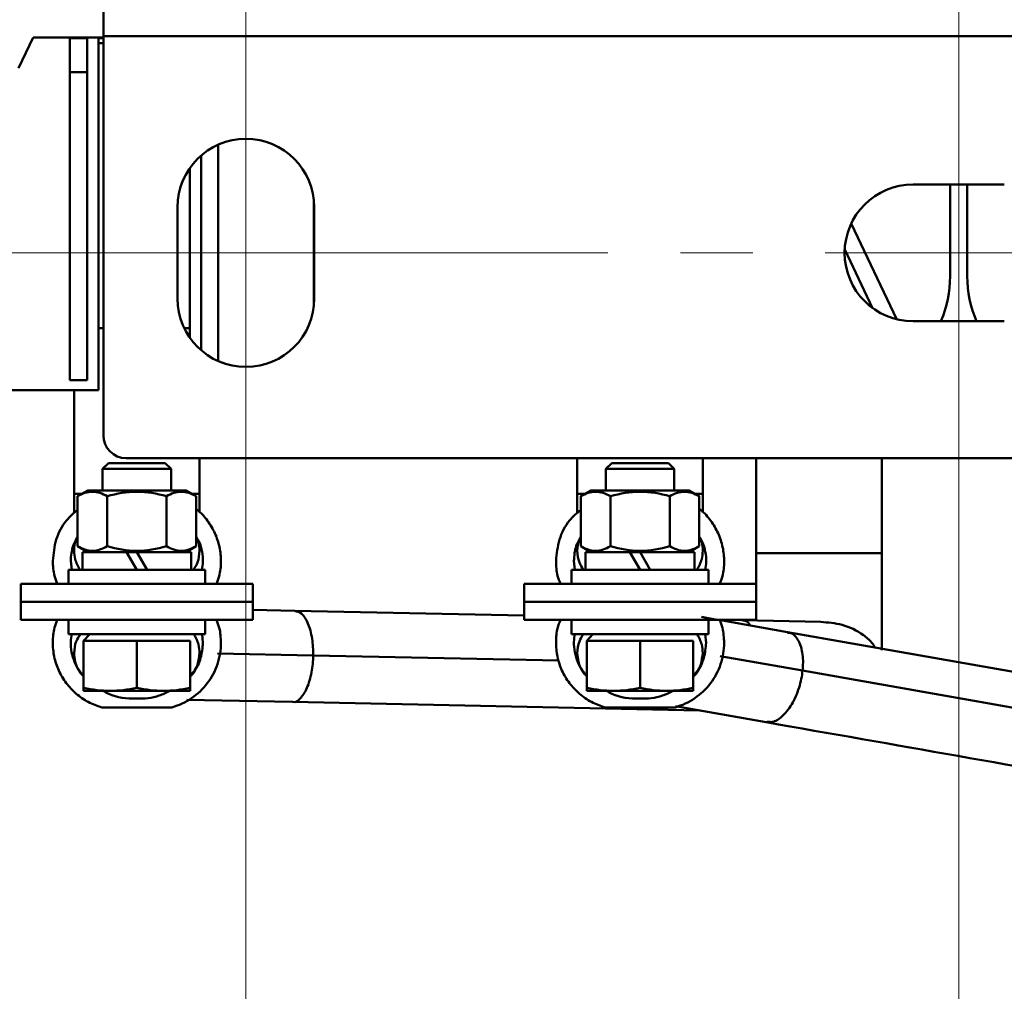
# Model space of a CAD drawing. Header units: millimetres. Extents: x 0 to 743, y 0 to 1050.
# Tile 5 of 9: x 169 to 255, y 731 to 817. Entities that reach past the tile are written whole.
import ezdxf

# ---------------------------------------------------------------- set-up
doc = ezdxf.new("R2010")
doc.units = ezdxf.units.MM
doc.header["$LTSCALE"] = 2.5
doc.linetypes.add('CENTERX2', pattern=[20.32, 12.7, -2.54, 2.54, -2.54])
doc.styles.add('SLDTEXTSTYLE0', font='TXT', dxfattribs={"width": 0.7})
doc.styles.add('SLDTEXTSTYLE1', font='TXT', dxfattribs={"width": 0.7, "bigfont": 'bigfont'})
doc.dimstyles.new('SLDDIMSTYLE0', dxfattribs={"dimtxt": 12.5, "dimasz": 12.5, "dimexe": 0, "dimexo": 0.0625, "dimgap": 3.125, "dimtad": 2, "dimdec": 1, "dimrnd": 1e-09, "dimzin": 12, "dimdsep": 46, "dimtxsty": 'SLDTEXTSTYLE0', "dimsah": 1, "dimcen": 0.09, "dimadec": 0, "dimazin": 3, "dimtfac": 1, "dimtdec": 3, "dimtofl": 0, "dimtmove": 0, "dimatfit": 3, "dimfxl": 0, "dimfrac": 2, "dimtolj": 1, "dimtzin": 12, "dimarcsym": 0})

# ---------------------------------------------------------------- blocks, each defined once
blk = doc.blocks.new('_D_2')
at = {"color": 7, "linetype": 'Continuous', "lineweight": 0}
for p, q in [((188.378, 921.229), (123.403, 921.229)), ((125.903, 921.229), (125.903, 796.229)), ((188.378, 796.229), (123.403, 796.229))]:
    blk.add_line(p, q, dxfattribs=at)
at = {"color": 7, "linetype": 'Continuous', "lineweight": 18}
for points in [[(125.903, 921.229), (123.98, 908.729), (127.826, 908.729)], [(125.903, 796.229), (127.826, 808.729), (123.98, 808.729)]]:
    blk.add_solid(points, dxfattribs=at)
at = {"color": 7, "linetype": 'Continuous', "lineweight": 18, "insert": (109.79, 852.514), "char_height": 12.5, "attachment_point": 1, "rotation": 90, "style": 'SLDTEXTSTYLE1'}
blk.add_mtext('Г1', dxfattribs=at)
blk = doc.blocks.new('_D_3')
at = {"color": 7, "linetype": 'Continuous', "lineweight": 0}
for p, q in [((188.403, 796.204), (188.403, 639.469)), ((413.403, 796.204), (413.403, 639.469)), ((188.403, 641.969), (413.403, 641.969))]:
    blk.add_line(p, q, dxfattribs=at)
at = {"color": 7, "linetype": 'Continuous', "lineweight": 18}
for points in [[(188.403, 641.969), (200.903, 640.046), (200.903, 643.892)], [(413.403, 641.969), (400.903, 643.892), (400.903, 640.046)]]:
    blk.add_solid(points, dxfattribs=at)
at = {"color": 7, "linetype": 'Continuous', "lineweight": 18, "insert": (293.351, 658.083), "char_height": 12.5, "attachment_point": 1, "style": 'SLDTEXTSTYLE1'}
blk.add_mtext('Ш1', dxfattribs=at)
blk = doc.blocks.new('_D_4')
at = {"color": 7, "linetype": 'Continuous', "lineweight": 0}
for p, q in [((250.903, 796.204), (250.903, 679.469)), ((350.903, 796.204), (350.903, 679.469)), ((250.903, 681.969), (350.903, 681.969))]:
    blk.add_line(p, q, dxfattribs=at)
at = {"color": 7, "linetype": 'Continuous', "lineweight": 18}
for points in [[(250.903, 681.969), (263.403, 680.046), (263.403, 683.892)], [(350.903, 681.969), (338.403, 683.892), (338.403, 680.046)]]:
    blk.add_solid(points, dxfattribs=at)
at = {"color": 7, "linetype": 'Continuous', "lineweight": 18, "insert": (292.014, 698.083), "char_height": 12.5, "attachment_point": 1, "style": 'SLDTEXTSTYLE1'}
blk.add_mtext('Ш2', dxfattribs=at)
blk = doc.blocks.new('_D_6')
at = {"color": 7, "linetype": 'Continuous', "lineweight": 0}
for p, q in [((475.878, 942.229), (103.403, 942.229)), ((105.903, 726.969), (105.903, 942.229)), ((320.428, 726.969), (103.403, 726.969))]:
    blk.add_line(p, q, dxfattribs=at)
at = {"color": 7, "linetype": 'Continuous', "lineweight": 18}
for points in [[(105.903, 942.229), (103.98, 929.729), (107.826, 929.729)], [(105.903, 726.969), (107.826, 739.469), (103.98, 739.469)]]:
    blk.add_solid(points, dxfattribs=at)
at = {"color": 7, "linetype": 'Continuous', "lineweight": 18, "insert": (89.79, 831.049), "char_height": 12.5, "attachment_point": 1, "rotation": 90, "style": 'SLDTEXTSTYLE1'}
blk.add_mtext('Г', dxfattribs=at)

msp = doc.modelspace()

# ---------------------------------------------------------------- linework, layer by layer
at = {"color": 7, "linetype": 'CENTERX2', "lineweight": 18}
for p, q in [((188.403, 921.229), (188.403, 796.229)), ((250.903, 921.229), (250.903, 796.229)), ((188.403, 796.229), (188.403, 891.533)), ((188.403, 796.229), (182.403, 796.229)), ((188.403, 796.229), (413.403, 796.229)), ((188.403, 786.229), (188.403, 796.229)), ((250.903, 796.229), (250.903, 788.729))]:
    msp.add_line(p, q, dxfattribs=at)
at = {"color": 7, "linetype": 'Continuous', "lineweight": 50}
for p, q in [((175.903, 818.229), (175.903, 815.229)), ((169.759, 815.126), (168.469, 812.418)), ((175.903, 815.126), (169.759, 815.126)), ((172.973, 815.075), (174.473, 815.075)), ((172.973, 812.075), (172.973, 815.075)), ((174.473, 815.075), (174.473, 812.075)), ((175.473, 815.075), (175.903, 815.075)), ((175.473, 784.179), (175.473, 815.075)), ((175.903, 815.229), (425.903, 815.229)), ((175.903, 780.229), (175.903, 815.229)), ((175.473, 814.627), (175.903, 814.627)), ((174.473, 812.075), (172.973, 812.075)), ((172.973, 785.075), (172.973, 812.075)), ((174.473, 785.075), (174.473, 812.075)), ((185.973, 786.743), (185.973, 805.715)), ((184.473, 787.695), (184.473, 804.762)), ((183.473, 803.648), (183.473, 788.809)), ((246.903, 802.229), (254.903, 802.229)), ((250.153, 802.229), (250.153, 794.179)), ((251.653, 794.179), (251.653, 802.229)), ((194.373, 791.628), (194.373, 800.83)), ((182.403, 792.229), (182.403, 800.229)), ((194.403, 800.229), (194.403, 792.229)), ((241.484, 798.804), (245.489, 790.398)), ((243.354, 791.391), (240.91, 796.521)), ((254.903, 790.229), (246.903, 790.229)), ((175.903, 789.627), (175.473, 789.627)), ((183.473, 789.627), (182.997, 789.627)), ((172.973, 785.075), (174.473, 785.075)), ((175.473, 784.179), (161.653, 784.179)), ((173.342, 784.179), (173.342, 775.109)), ((177.903, 778.229), (423.903, 778.229)), ((184.342, 775.109), (184.342, 778.229)), ((217.464, 778.229), (217.464, 775.109)), ((228.464, 775.109), (228.464, 778.229)), ((233.153, 769.886), (233.153, 778.229)), ((244.153, 778.229), (244.153, 769.886)), ((176.361, 777.8), (175.842, 777.281)), ((175.842, 777.281), (175.842, 775.394)), ((181.842, 777.281), (175.842, 777.281)), ((181.322, 777.8), (176.361, 777.8)), ((181.842, 777.281), (181.322, 777.8)), ((181.842, 775.394), (181.842, 777.281)), ((220.484, 777.8), (219.964, 777.281)), ((219.964, 777.281), (219.964, 775.394)), ((225.964, 777.281), (219.964, 777.281)), ((225.445, 777.8), (220.484, 777.8)), ((225.964, 777.281), (225.445, 777.8)), ((225.964, 775.394), (225.964, 777.281)), ((174.529, 775.394), (173.645, 774.884)), ((174.529, 775.394), (183.154, 775.394)), ((184.038, 774.884), (183.154, 775.394)), ((218.652, 775.394), (217.768, 774.884)), ((218.652, 775.394), (227.277, 775.394)), ((228.16, 774.884), (227.277, 775.394)), ((173.342, 775.109), (173.342, 773.392)), ((173.645, 770.505), (173.645, 774.884)), ((176.243, 774.884), (176.243, 770.505)), ((181.44, 770.505), (181.44, 774.884)), ((184.038, 770.505), (184.038, 774.884)), ((184.342, 773.471), (184.342, 775.109)), ((217.464, 775.109), (217.464, 773.392)), ((217.768, 770.505), (217.768, 774.884)), ((220.366, 774.884), (220.366, 770.505)), ((225.562, 770.505), (225.562, 774.884)), ((228.16, 770.505), (228.16, 774.884)), ((228.464, 773.471), (228.464, 775.109)), ((173.645, 770.505), (174.529, 769.994)), ((183.154, 769.994), (184.038, 770.505)), ((217.768, 770.505), (218.652, 769.994)), ((227.277, 769.994), (228.16, 770.505)), ((174.067, 769.994), (174.067, 768.444)), ((174.067, 769.994), (177.947, 769.994)), ((177.947, 769.994), (178.842, 769.994)), ((178.842, 768.444), (177.947, 769.994)), ((178.842, 769.994), (179.736, 768.444)), ((178.842, 769.994), (183.617, 769.994)), ((183.617, 768.444), (183.617, 769.994)), ((218.189, 769.994), (218.189, 768.444)), ((218.189, 769.994), (222.069, 769.994)), ((222.069, 769.994), (222.964, 769.994)), ((222.964, 768.444), (222.069, 769.994)), ((222.964, 769.994), (223.859, 768.444)), ((222.964, 769.994), (227.739, 769.994)), ((227.739, 768.444), (227.739, 769.994)), ((233.153, 764.003), (233.153, 769.886)), ((244.153, 769.886), (244.153, 761.398)), ((172.842, 768.444), (172.842, 767.194)), ((172.842, 768.444), (178.842, 768.444)), ((173.043, 769.209), (173.129, 768.444)), ((178.842, 768.444), (184.842, 768.444)), ((184.842, 767.194), (184.842, 768.444)), ((216.964, 768.444), (216.964, 767.194)), ((216.964, 768.444), (222.964, 768.444)), ((217.166, 769.209), (217.252, 768.444)), ((222.964, 768.444), (228.964, 768.444)), ((228.964, 767.194), (228.964, 768.444)), ((168.668, 767.195), (168.668, 765.623)), ((189.015, 765.623), (189.015, 767.195)), ((212.791, 767.195), (212.791, 765.623)), ((233.138, 765.623), (233.138, 767.195)), ((168.668, 765.623), (168.668, 764.05)), ((189.015, 764.05), (189.015, 765.623)), ((212.791, 765.623), (212.791, 764.05)), ((233.138, 764.05), (233.138, 765.623)), ((192.682, 764.849), (189.015, 764.925)), ((212.791, 764.428), (192.683, 764.849)), ((229.709, 764.063), (228.351, 764.302)), ((231.887, 764.029), (229.635, 764.076)), ((172.842, 764.05), (172.842, 762.8)), ((184.842, 762.8), (184.842, 764.05)), ((216.964, 764.05), (216.964, 762.8)), ((228.964, 762.8), (228.964, 764.05)), ((235.899, 762.972), (229.867, 764.035)), ((238.811, 763.884), (231.885, 764.029)), ((178.842, 762.8), (172.842, 762.8)), ((174.714, 762.8), (174.174, 762.2)), ((184.842, 762.8), (178.842, 762.8)), ((184.64, 762.037), (184.554, 762.8)), ((222.964, 762.8), (216.964, 762.8)), ((218.836, 762.8), (218.296, 762.2)), ((228.964, 762.8), (222.964, 762.8)), ((228.762, 762.037), (228.677, 762.8)), ((235.884, 762.906), (235.954, 762.901)), ((272.042, 756.601), (235.895, 762.973)), ((174.174, 758.083), (174.174, 762.2)), ((176.508, 762.2), (174.174, 762.2)), ((178.842, 762.2), (176.508, 762.2)), ((178.842, 758.083), (178.842, 762.2)), ((181.176, 762.2), (178.842, 762.2)), ((183.51, 762.2), (181.176, 762.2)), ((183.51, 758.083), (183.51, 762.2)), ((218.296, 758.083), (218.296, 762.2)), ((220.63, 762.2), (218.296, 762.2)), ((222.964, 762.2), (220.63, 762.2)), ((222.964, 758.083), (222.964, 762.2)), ((225.298, 762.2), (222.964, 762.2)), ((227.632, 762.2), (225.298, 762.2)), ((227.632, 758.083), (227.632, 762.2)), ((237.218, 759.593), (311.4, 746.517)), ((174.174, 757.82), (176.508, 757.82)), ((176.508, 757.82), (181.176, 757.82)), ((181.176, 757.82), (183.51, 757.82)), ((218.296, 757.82), (220.63, 757.82)), ((220.63, 757.82), (225.298, 757.82)), ((225.298, 757.82), (227.632, 757.82)), ((181.917, 756.374), (175.766, 756.374)), ((183.218, 757.043), (192.468, 756.85)), ((192.477, 756.85), (228.165, 756.104)), ((226.039, 756.374), (219.889, 756.374)), ((226.069, 756.473), (234.034, 755.069))]:
    msp.add_line(p, q, dxfattribs=at)
at = {"color": 9, "linetype": 'Continuous', "lineweight": 50}
for p, q in [((194.303, 760.928), (185.903, 761.104)), ((215.833, 760.478), (194.303, 760.928)), ((229.985, 760.868), (237.218, 759.593))]:
    msp.add_line(p, q, dxfattribs=at)
at = {"color": 7, "linetype": 'Continuous', "lineweight": 50}
for centre, radius, start, end in [((188.403, 800.229), 6, 0, 180), ((246.903, 796.229), 6, 90, 270), ((240.153, 794.179), 10, 336.7354, 0), ((261.653, 794.179), 10, 180, 203.2646), ((188.403, 792.229), 6, 180, 0), ((177.903, 780.229), 2, 180, 270)]:
    msp.add_arc(centre, radius, start, end, dxfattribs=at)
at = {"color": 9, "linetype": 'Continuous', "lineweight": 50}
for points, knots in [([(173.342, 775.109), (173.361, 775.109), (173.401, 775.109), (173.655, 775.109), (173.927, 775.109), (174.035, 775.109)], [0, 0, 0, 0, 0.355385, 0.743217, 1, 1, 1, 1]), ([(183.648, 775.109), (183.756, 775.109), (184.028, 775.109), (184.282, 775.109), (184.322, 775.109), (184.342, 775.109)], [0, 0, 0, 0, 0.256783, 0.644615, 1, 1, 1, 1]), ([(217.464, 775.109), (217.484, 775.109), (217.524, 775.109), (217.778, 775.109), (218.05, 775.109), (218.158, 775.109)], [0, 0, 0, 0, 0.355385, 0.743217, 1, 1, 1, 1]), ([(227.771, 775.109), (227.879, 775.109), (228.15, 775.109), (228.405, 775.109), (228.445, 775.109), (228.464, 775.109)], [0, 0, 0, 0, 0.256783, 0.644615, 1, 1, 1, 1]), ([(192.709, 764.819), (192.898, 764.78), (193.302, 764.694), (193.761, 763.995), (194.056, 763.147), (194.208, 762.435), (194.296, 761.685), (194.3, 761.173), (194.303, 760.928)], [0, 0, 0, 0, 0.249962, 0.534911, 0.667136, 0.788436, 0.898836, 1, 1, 1, 1]), ([(231.886, 764.011), (232.089, 764.005), (232.35, 763.998), (232.572, 763.631), (232.621, 763.55)], [0, 0, 0, 0, 0.777646, 1, 1, 1, 1]), ([(235.954, 762.901), (236.031, 762.9), (236.382, 762.897), (236.773, 762.428), (237.087, 761.693), (237.223, 761.039), (237.273, 760.331), (237.236, 759.832), (237.218, 759.593)], [0, 0, 0, 0, 0.097738, 0.440519, 0.599579, 0.745498, 0.878304, 1, 1, 1, 1]), ([(194.303, 760.928), (194.293, 760.683), (194.274, 760.17), (194.165, 759.411), (193.992, 758.685), (193.671, 757.798), (193.171, 757.107), (192.73, 756.766), (192.518, 756.852), (192.515, 756.853)], [0, 0, 0, 0, 0.0977432, 0.2044101, 0.3216092, 0.4493625, 0.7246768, 0.9969946, 1, 1, 1, 1]), ([(237.218, 759.593), (237.185, 759.351), (237.115, 758.844), (236.908, 758.07), (236.622, 757.31), (236.129, 756.354), (235.415, 755.506), (234.664, 755.025), (234.257, 755.102), (234.113, 755.129)], [0, 0, 0, 0, 0.085235, 0.178251, 0.280452, 0.391856, 0.631938, 0.869406, 1, 1, 1, 1])]:
    msp.add_open_spline(points, degree=3, knots=knots, dxfattribs=at)
at = {"color": 7, "linetype": 'Continuous', "lineweight": 50}
for points, knots in [([(173.645, 774.884), (174.07, 775.129), (174.5, 775.286), (175.163, 775.286), (175.383, 775.248), (175.817, 775.108), (176.031, 775.007), (176.243, 774.884)], [0, 0, 0, 0, 0.5, 0.5, 0.75, 0.75, 1, 1, 1, 1]), ([(176.243, 774.884), (177.092, 775.129), (177.955, 775.286), (179.728, 775.286), (180.591, 775.129), (181.44, 774.884)], [0, 0, 0, 0, 0.5, 0.5, 1, 1, 1, 1]), ([(181.44, 774.884), (181.864, 775.129), (182.294, 775.286), (182.957, 775.286), (183.178, 775.248), (183.611, 775.108), (183.825, 775.007), (184.038, 774.884)], [0, 0, 0, 0, 0.5, 0.5, 0.75, 0.75, 1, 1, 1, 1]), ([(217.768, 774.884), (218.192, 775.129), (218.623, 775.286), (219.286, 775.286), (219.506, 775.248), (219.94, 775.108), (220.154, 775.007), (220.366, 774.884)], [0, 0, 0, 0, 0.5, 0.5, 0.75, 0.75, 1, 1, 1, 1]), ([(225.562, 774.884), (225.987, 775.129), (226.417, 775.286), (227.08, 775.286), (227.3, 775.248), (227.734, 775.108), (227.948, 775.007), (228.16, 774.884)], [0, 0, 0, 0, 0.5, 0.5, 0.75, 0.75, 1, 1, 1, 1]), ([(171.471, 769.209), (171.534, 769.841), (171.66, 771.107), (172.472, 772.694), (173.301, 773.399), (173.645, 773.692)], [0, 0, 0, 0, 0.368911, 0.737821, 1, 1, 1, 1]), ([(184.038, 773.756), (184.078, 773.728), (184.474, 773.464), (185.061, 772.754), (185.731, 771.663), (186.132, 770.433), (186.251, 769.155), (186.151, 768.047), (185.908, 767.422), (185.82, 767.195)], [0, 0, 0, 0, 0.020209, 0.196125, 0.37204, 0.547956, 0.723872, 0.899787, 1, 1, 1, 1]), ([(215.594, 769.209), (215.657, 769.841), (215.782, 771.107), (216.594, 772.694), (217.424, 773.399), (217.768, 773.692)], [0, 0, 0, 0, 0.368911, 0.737821, 1, 1, 1, 1]), ([(228.16, 773.756), (228.201, 773.728), (228.596, 773.464), (229.183, 772.754), (229.853, 771.663), (230.254, 770.433), (230.374, 769.155), (230.274, 768.047), (230.031, 767.422), (229.943, 767.195)], [0, 0, 0, 0, 0.020209, 0.1961247, 0.3720403, 0.5479559, 0.7238716, 0.8997872, 1, 1, 1, 1]), ([(173.645, 771.309), (173.498, 771.056), (173.121, 770.413), (173.073, 769.664), (173.043, 769.209)], [0, 0, 0, 0, 0.3927984, 1, 1, 1, 1]), ([(173.342, 770.109), (173.36, 770.464), (173.382, 770.905), (173.602, 771.278), (173.645, 771.351)], [0, 0, 0, 0, 0.8019274, 1, 1, 1, 1]), ([(184.553, 768.444), (184.59, 768.668), (184.679, 769.193), (184.584, 770.03), (184.377, 770.796), (184.129, 771.208), (184.038, 771.358)], [0, 0, 0, 0, 0.224013, 0.52509, 0.826167, 1, 1, 1, 1]), ([(184.038, 771.312), (184.117, 771.161), (184.313, 770.787), (184.331, 770.362), (184.342, 770.109)], [0, 0, 0, 0, 0.4047085, 1, 1, 1, 1]), ([(217.768, 771.309), (217.62, 771.056), (217.244, 770.413), (217.196, 769.664), (217.166, 769.209)], [0, 0, 0, 0, 0.392798, 1, 1, 1, 1]), ([(217.464, 770.109), (217.482, 770.464), (217.505, 770.905), (217.725, 771.278), (217.768, 771.351)], [0, 0, 0, 0, 0.801927, 1, 1, 1, 1]), ([(228.675, 768.444), (228.713, 768.668), (228.801, 769.193), (228.707, 770.03), (228.5, 770.796), (228.251, 771.208), (228.16, 771.358)], [0, 0, 0, 0, 0.224013, 0.52509, 0.826167, 1, 1, 1, 1]), ([(228.16, 771.312), (228.24, 771.161), (228.436, 770.787), (228.454, 770.362), (228.464, 770.109)], [0, 0, 0, 0, 0.404709, 1, 1, 1, 1]), ([(173.854, 768.444), (173.687, 768.745), (173.398, 769.266), (173.358, 769.858), (173.342, 770.109)], [0, 0, 0, 0, 0.57599, 1, 1, 1, 1]), ([(176.243, 770.505), (175.819, 770.26), (175.389, 770.103), (174.726, 770.102), (174.505, 770.141), (174.072, 770.281), (173.858, 770.382), (173.645, 770.505)], [0, 0, 0, 0, 0.5, 0.5, 0.75, 0.75, 1, 1, 1, 1]), ([(181.44, 770.505), (180.591, 770.26), (179.728, 770.103), (177.955, 770.103), (177.092, 770.26), (176.243, 770.505)], [0, 0, 0, 0, 0.5, 0.5, 1, 1, 1, 1]), ([(184.038, 770.505), (183.613, 770.26), (183.183, 770.103), (182.52, 770.102), (182.3, 770.141), (181.866, 770.281), (181.652, 770.382), (181.44, 770.505)], [0, 0, 0, 0, 0.5, 0.5, 0.75, 0.75, 1, 1, 1, 1]), ([(184.342, 770.109), (184.312, 769.759), (184.261, 769.159), (183.94, 768.654), (183.806, 768.444)], [0, 0, 0, 0, 0.58366, 1, 1, 1, 1]), ([(217.464, 770.109), (217.494, 769.759), (217.545, 769.159), (217.866, 768.654), (218, 768.444)], [0, 0, 0, 0, 0.58366, 1, 1, 1, 1]), ([(220.366, 770.505), (219.942, 770.26), (219.511, 770.103), (218.849, 770.102), (218.628, 770.141), (218.195, 770.281), (217.98, 770.382), (217.768, 770.505)], [0, 0, 0, 0, 0.5, 0.5, 0.75, 0.75, 1, 1, 1, 1]), ([(225.562, 770.505), (224.713, 770.26), (223.851, 770.103), (222.078, 770.103), (221.215, 770.26), (220.366, 770.505)], [0, 0, 0, 0, 0.5, 0.5, 1, 1, 1, 1]), ([(228.16, 770.505), (227.736, 770.26), (227.306, 770.103), (226.643, 770.102), (226.422, 770.141), (225.989, 770.281), (225.775, 770.382), (225.562, 770.505)], [0, 0, 0, 0, 0.5, 0.5, 0.75, 0.75, 1, 1, 1, 1]), ([(227.952, 768.444), (228.119, 768.745), (228.408, 769.266), (228.448, 769.858), (228.464, 770.109)], [0, 0, 0, 0, 0.5759899, 1, 1, 1, 1]), ([(233.153, 769.886), (233.153, 769.886), (233.271, 769.886), (233.673, 769.886), (233.844, 769.886), (234.255, 769.886), (234.495, 769.886), (235.301, 769.886), (235.951, 769.886), (237.305, 769.886), (238.005, 769.886), (239.301, 769.886), (240, 769.886), (241.354, 769.886), (242.005, 769.886), (242.81, 769.886), (243.051, 769.886), (243.462, 769.886), (243.633, 769.886), (244.035, 769.886), (244.153, 769.886), (244.153, 769.886)], [0, 0, 0, 0, 0.125, 0.125, 0.1875, 0.1875, 0.25, 0.25, 0.375, 0.375, 0.5, 0.5, 0.625, 0.625, 0.75, 0.75, 0.8125, 0.8125, 0.875, 0.875, 1, 1, 1, 1]), ([(171.865, 767.195), (171.772, 767.431), (171.519, 768.075), (171.49, 768.769), (171.471, 769.209)], [0, 0, 0, 0, 0.366784, 1, 1, 1, 1]), ([(215.987, 767.195), (215.895, 767.431), (215.642, 768.075), (215.612, 768.769), (215.594, 769.209)], [0, 0, 0, 0, 0.366784, 1, 1, 1, 1]), ([(168.668, 767.195), (168.668, 767.195), (168.933, 767.195), (169.952, 767.195), (170.706, 767.195), (172.59, 767.195), (173.718, 767.195), (176.179, 767.195), (177.51, 767.195), (180.173, 767.195), (181.504, 767.195), (183.965, 767.195), (185.093, 767.195), (186.977, 767.195), (187.731, 767.195), (188.75, 767.195), (189.015, 767.195), (189.015, 767.195)], [0, 0, 0, 0, 0.125, 0.125, 0.25, 0.25, 0.375, 0.375, 0.5, 0.5, 0.625, 0.625, 0.75, 0.75, 0.875, 0.875, 1, 1, 1, 1]), ([(212.791, 767.195), (212.791, 767.195), (213.056, 767.195), (214.075, 767.195), (214.829, 767.195), (216.712, 767.195), (217.841, 767.195), (220.301, 767.195), (221.633, 767.195), (224.296, 767.195), (225.627, 767.195), (228.088, 767.195), (229.216, 767.195), (231.099, 767.195), (231.854, 767.195), (232.873, 767.195), (233.138, 767.195), (233.138, 767.195)], [0, 0, 0, 0, 0.125, 0.125, 0.25, 0.25, 0.375, 0.375, 0.5, 0.5, 0.625, 0.625, 0.75, 0.75, 0.875, 0.875, 1, 1, 1, 1]), ([(189.015, 765.623), (189.015, 765.623), (188.75, 765.623), (187.731, 765.623), (186.977, 765.623), (185.093, 765.623), (183.965, 765.623), (181.504, 765.623), (180.173, 765.623), (177.51, 765.623), (176.179, 765.623), (173.718, 765.623), (172.59, 765.623), (170.706, 765.623), (169.952, 765.623), (168.933, 765.623), (168.668, 765.623), (168.668, 765.623)], [0, 0, 0, 0, 0.125, 0.125, 0.25, 0.25, 0.375, 0.375, 0.5, 0.5, 0.625, 0.625, 0.75, 0.75, 0.875, 0.875, 1, 1, 1, 1]), ([(168.668, 765.623), (168.668, 765.623), (168.933, 765.623), (169.952, 765.623), (170.706, 765.623), (172.59, 765.623), (173.718, 765.623), (176.179, 765.623), (177.51, 765.623), (180.173, 765.623), (181.504, 765.623), (183.965, 765.623), (185.093, 765.623), (186.977, 765.623), (187.731, 765.623), (188.75, 765.623), (189.015, 765.623), (189.015, 765.623)], [0, 0, 0, 0, 0.125, 0.125, 0.25, 0.25, 0.375, 0.375, 0.5, 0.5, 0.625, 0.625, 0.75, 0.75, 0.875, 0.875, 1, 1, 1, 1]), ([(233.138, 765.623), (233.138, 765.623), (232.873, 765.623), (231.854, 765.623), (231.099, 765.623), (229.216, 765.623), (228.088, 765.623), (225.627, 765.623), (224.296, 765.623), (221.633, 765.623), (220.301, 765.623), (217.841, 765.623), (216.712, 765.623), (214.829, 765.623), (214.075, 765.623), (213.056, 765.623), (212.791, 765.623), (212.791, 765.623)], [0, 0, 0, 0, 0.125, 0.125, 0.25, 0.25, 0.375, 0.375, 0.5, 0.5, 0.625, 0.625, 0.75, 0.75, 0.875, 0.875, 1, 1, 1, 1]), ([(212.791, 765.623), (212.791, 765.623), (213.056, 765.623), (214.075, 765.623), (214.829, 765.623), (216.712, 765.623), (217.841, 765.623), (220.301, 765.623), (221.633, 765.623), (224.296, 765.623), (225.627, 765.623), (228.088, 765.623), (229.216, 765.623), (231.099, 765.623), (231.854, 765.623), (232.873, 765.623), (233.138, 765.623), (233.138, 765.623)], [0, 0, 0, 0, 0.125, 0.125, 0.25, 0.25, 0.375, 0.375, 0.5, 0.5, 0.625, 0.625, 0.75, 0.75, 0.875, 0.875, 1, 1, 1, 1]), ([(229.934, 764.07), (230.03, 763.827), (230.286, 763.177), (230.316, 762.476), (230.335, 762.037)], [0, 0, 0, 0, 0.373089, 1, 1, 1, 1]), ([(189.015, 764.05), (189.015, 764.05), (188.75, 764.05), (187.731, 764.05), (186.977, 764.05), (185.093, 764.05), (183.965, 764.05), (181.504, 764.05), (180.173, 764.05), (177.51, 764.05), (176.179, 764.05), (173.718, 764.05), (172.59, 764.05), (170.706, 764.05), (169.952, 764.05), (168.933, 764.05), (168.668, 764.05), (168.668, 764.05)], [0, 0, 0, 0, 0.125, 0.125, 0.25, 0.25, 0.375, 0.375, 0.5, 0.5, 0.625, 0.625, 0.75, 0.75, 0.875, 0.875, 1, 1, 1, 1]), ([(175.766, 756.374), (175.362, 756.515), (174.554, 756.797), (173.495, 757.54), (172.612, 758.477), (171.955, 759.586), (171.551, 760.811), (171.432, 762.091), (171.532, 763.198), (171.775, 763.823), (171.863, 764.05)], [0, 0, 0, 0, 0.132106, 0.264213, 0.396319, 0.528425, 0.660531, 0.792638, 0.924744, 1, 1, 1, 1]), ([(185.818, 764.05), (185.911, 763.814), (186.164, 763.171), (186.193, 762.476), (186.212, 762.037)], [0, 0, 0, 0, 0.366784, 1, 1, 1, 1]), ([(233.138, 764.05), (233.138, 764.05), (232.873, 764.05), (231.854, 764.05), (231.099, 764.05), (229.216, 764.05), (228.088, 764.05), (225.627, 764.05), (224.296, 764.05), (221.633, 764.05), (220.301, 764.05), (217.841, 764.05), (216.712, 764.05), (214.829, 764.05), (214.075, 764.05), (213.056, 764.05), (212.791, 764.05), (212.791, 764.05)], [0, 0, 0, 0, 0.125, 0.125, 0.25, 0.25, 0.375, 0.375, 0.5, 0.5, 0.625, 0.625, 0.75, 0.75, 0.875, 0.875, 1, 1, 1, 1]), ([(219.889, 756.374), (219.485, 756.515), (218.677, 756.797), (217.617, 757.54), (216.734, 758.477), (216.078, 759.586), (215.673, 760.811), (215.555, 762.091), (215.655, 763.198), (215.898, 763.823), (215.986, 764.05)], [0, 0, 0, 0, 0.132106, 0.264213, 0.396319, 0.528425, 0.660531, 0.792638, 0.924744, 1, 1, 1, 1]), ([(238.808, 763.865), (239.44, 763.815), (240.762, 763.713), (242.27, 762.974), (243.199, 762.199), (243.479, 761.775), (243.582, 761.618)], [0, 0, 0, 0, 0.344775, 0.722278, 0.89745, 1, 1, 1, 1]), ([(173.13, 762.8), (173.093, 762.577), (173.005, 762.052), (173.093, 761.211), (173.362, 760.338), (173.729, 759.637), (174.056, 759.289), (174.174, 759.163)], [0, 0, 0, 0, 0.172574, 0.404676, 0.636777, 0.868878, 1, 1, 1, 1]), ([(173.342, 761.136), (173.371, 761.486), (173.422, 762.086), (173.743, 762.591), (173.877, 762.8)], [0, 0, 0, 0, 0.583977, 1, 1, 1, 1]), ([(183.83, 762.8), (183.996, 762.5), (184.285, 761.979), (184.325, 761.387), (184.342, 761.136)], [0, 0, 0, 0, 0.575767, 1, 1, 1, 1]), ([(217.253, 762.8), (217.216, 762.577), (217.128, 762.052), (217.216, 761.211), (217.485, 760.338), (217.852, 759.637), (218.178, 759.289), (218.296, 759.163)], [0, 0, 0, 0, 0.172574, 0.404676, 0.636777, 0.868878, 1, 1, 1, 1]), ([(217.464, 761.136), (217.494, 761.486), (217.545, 762.086), (217.866, 762.591), (217.999, 762.8)], [0, 0, 0, 0, 0.583977, 1, 1, 1, 1]), ([(227.952, 762.8), (228.119, 762.5), (228.408, 761.979), (228.448, 761.387), (228.464, 761.136)], [0, 0, 0, 0, 0.5757669, 1, 1, 1, 1]), ([(181.917, 756.374), (182.529, 756.546), (183.113, 756.817), (184.165, 757.533), (184.632, 757.976), (185.401, 758.99), (185.702, 759.559), (186.108, 760.765), (186.212, 761.401), (186.212, 762.037)], [0, 0, 0, 0, 0.25, 0.25, 0.5, 0.5, 0.75, 0.75, 1, 1, 1, 1]), ([(183.51, 759.198), (183.618, 759.3), (184.052, 759.709), (184.505, 760.7), (184.595, 761.591), (184.64, 762.037)], [0, 0, 0, 0, 0.142213, 0.571107, 1, 1, 1, 1]), ([(226.039, 756.374), (226.652, 756.546), (227.236, 756.817), (228.288, 757.533), (228.755, 757.976), (229.524, 758.99), (229.825, 759.559), (230.231, 760.765), (230.335, 761.401), (230.335, 762.037)], [0, 0, 0, 0, 0.25, 0.25, 0.5, 0.5, 0.75, 0.75, 1, 1, 1, 1]), ([(227.632, 759.198), (227.74, 759.3), (228.175, 759.709), (228.628, 760.7), (228.718, 761.591), (228.762, 762.037)], [0, 0, 0, 0, 0.142213, 0.571107, 1, 1, 1, 1]), ([(174.174, 759.094), (174.073, 759.194), (173.714, 759.55), (173.415, 760.28), (173.363, 760.889), (173.342, 761.136)], [0, 0, 0, 0, 0.187421, 0.669456, 1, 1, 1, 1]), ([(184.342, 761.136), (184.301, 760.794), (184.219, 760.111), (183.872, 759.393), (183.563, 759.116), (183.51, 759.069)], [0, 0, 0, 0, 0.453944, 0.906226, 1, 1, 1, 1]), ([(218.296, 759.094), (218.196, 759.194), (217.837, 759.55), (217.537, 760.28), (217.485, 760.889), (217.464, 761.136)], [0, 0, 0, 0, 0.187421, 0.669456, 1, 1, 1, 1]), ([(228.464, 761.136), (228.423, 760.794), (228.342, 760.111), (227.995, 759.393), (227.685, 759.116), (227.632, 759.069)], [0, 0, 0, 0, 0.453944, 0.906226, 1, 1, 1, 1]), ([(181.73, 757.82), (181.426, 757.665), (180.517, 757.202), (178.656, 757.08), (176.923, 757.225), (176.054, 757.731), (175.898, 757.822)], [0, 0, 0, 0, 0.1680155, 0.5030059, 0.9103177, 1, 1, 1, 1]), ([(225.852, 757.82), (225.549, 757.665), (224.64, 757.202), (222.779, 757.08), (221.045, 757.225), (220.177, 757.731), (220.021, 757.822)], [0, 0, 0, 0, 0.168016, 0.503006, 0.910318, 1, 1, 1, 1]), ([(234.042, 755.068), (245.235, 753.095), (269.972, 748.734), (294.691, 744.377), (308.224, 741.992)], [0, 0, 0, 0, 0.452479, 1, 1, 1, 1])]:
    msp.add_open_spline(points, degree=3, knots=knots, dxfattribs=at)
for points in [[(220.366, 774.884), (221.215, 775.129), (222.078, 775.286), (222.964, 775.286)], [(222.964, 775.286), (223.851, 775.286), (224.713, 775.129), (225.562, 774.884)], [(176.508, 757.82), (175.722, 757.82), (174.945, 757.921), (174.174, 758.083)], [(174.174, 758.083), (174.174, 757.921), (174.174, 757.82), (174.174, 757.82)], [(178.842, 758.083), (178.07, 757.921), (177.293, 757.82), (176.508, 757.82)], [(181.176, 757.82), (180.39, 757.82), (179.613, 757.921), (178.842, 758.083)], [(183.51, 758.083), (182.738, 757.921), (181.961, 757.82), (181.176, 757.82)], [(183.51, 757.82), (183.51, 757.82), (183.51, 757.921), (183.51, 758.083)], [(220.63, 757.82), (219.845, 757.82), (219.068, 757.921), (218.296, 758.083)], [(218.296, 758.083), (218.296, 757.921), (218.296, 757.82), (218.296, 757.82)], [(222.964, 758.083), (222.193, 757.921), (221.416, 757.82), (220.63, 757.82)], [(225.298, 757.82), (224.513, 757.82), (223.736, 757.921), (222.964, 758.083)], [(227.632, 758.083), (226.861, 757.921), (226.084, 757.82), (225.298, 757.82)], [(227.632, 757.82), (227.632, 757.82), (227.632, 757.921), (227.632, 758.083)]]:
    msp.add_open_spline(points, degree=3, dxfattribs=at)

# ---------------------------------------------------------------- dimensions: what is measured, and where the dimension line sits
at = {"color": 7, "linetype": 'Continuous', "lineweight": 18}
for base, p1, p2, text, picture, middle in [((105.903, 942.229), (320.453, 726.969), (475.903, 942.229), 'Г', '_D_6', (105.903, 834.599)), ((125.903, 796.229), (188.403, 921.229), (188.403, 796.229), 'Г1', '_D_2', (125.903, 858.729))]:
    dim = msp.add_linear_dim(base=base, p1=p1, p2=p2, angle=90, text=text, dimstyle='SLDDIMSTYLE0', dxfattribs=at)
    dim.commit()
    dim.dimension.update_dxf_attribs({"geometry": picture, "text_midpoint": middle, "dimtype": 160})
for base, p1, p2, text, picture, middle in [((413.403, 641.969), (188.403, 796.229), (413.403, 796.229), 'Ш1', '_D_3', (300.903, 641.969)), ((350.903, 681.969), (250.903, 796.229), (350.903, 796.229), 'Ш2', '_D_4', (300.903, 681.969))]:
    dim = msp.add_linear_dim(base=base, p1=p1, p2=p2, text=text, dimstyle='SLDDIMSTYLE0', dxfattribs=at)
    dim.commit()
    dim.dimension.update_dxf_attribs({"geometry": picture, "text_midpoint": middle, "dimtype": 160})

doc.saveas('drawing.dxf')
